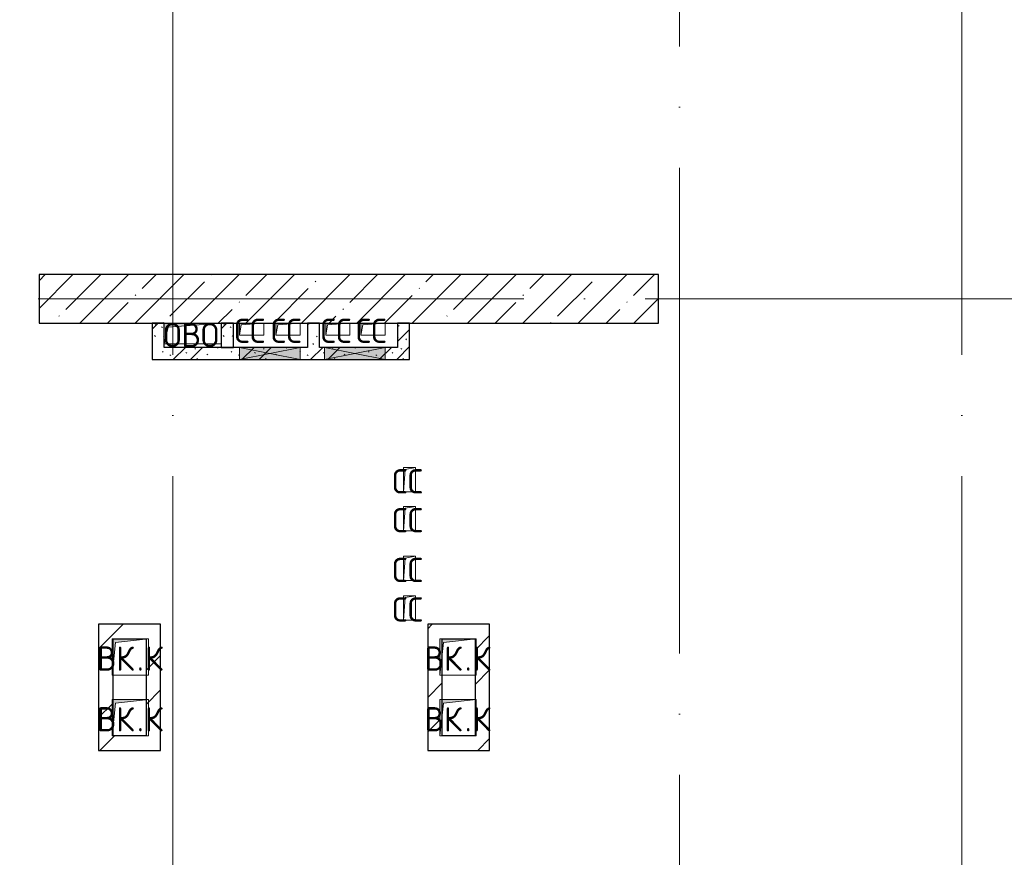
# Model space of a CAD drawing. Header units: millimetres. Extents: x -30540 to 175469, y -11730 to 122288.
# Tile 14 of 119: x -6425 to 1684, y 54450 to 61350. Entities that reach past the tile are written whole.
import ezdxf

# ---------------------------------------------------------------- set-up
doc = ezdxf.new("R2010")
doc.units = ezdxf.units.MM
doc.linetypes.add('ADSK_Линия сетки', pattern=[5000, 4000, -500, 0, -500])
for name, color, linetype, lineweight in [('A-____-NOTE-TEXT', 7, 'Continuous', 18), ('A-GENM-____-OTLN', 7, 'Continuous', 18), ('A-GLAZ-____-MCUT', 7, 'Continuous', 9), ('A-GLAZ-____-OTLN', 7, 'Continuous', 18), ('A-WALL-____-MCUT', 7, 'Continuous', 40), ('A-WALL-____-PATT', 7, 'Continuous', 40), ('I-WALL-____-MCUT', 7, 'Continuous', 40), ('M-EQPM-____-OTLN', 7, 'Continuous', 18), ('S-GRID-____-OTLN', 7, 'Continuous', 9)]:
    doc.layers.add(name, color=color, linetype=linetype, lineweight=lineweight)
doc.styles.add('GOST Common', font='GOST_Common.ttf', dxfattribs={"height": 200})
pattern_1 = [(45, (0, 0), (-424.264, 424.264), []), (45, (0, 282.8), (-424.264, 424.264), [])]
pattern_2 = [(135, (300.56, 377.28), (-565.6854, 6e-14), [10, -790]), (135, (349.8, 474.73), (-565.6854, 6e-14), [10, -790]), (135, (423.93, 473.06), (-565.6854, 6e-14), [10, -790]), (135, (229.92, 447.9), (-565.6854, 6e-14), [10, -790]), (135, (155.08, 447.9), (-565.6854, 6e-14), [10, -790]), (135, (114.9, 369.03), (-565.6854, 6e-14), [10, -790]), (135, (132.43, 285.8), (-565.6854, 6e-14), [10, -790]), (135, (214.66, 322), (-565.6854, 6e-14), [10, -790]), (135, (198.16, 261.88), (-565.6854, 6e-14), [10, -790]), (135, (45.2, 272.9), (-565.6854, 6e-14), [10, -790]), (135, (42.32, 336.16), (-565.6854, 6e-14), [10, -790]), (135, (92.26, 192.24), (-565.6854, 6e-14), [10, -790]), (135, (7.07, 149.2), (-565.6854, 6e-14), [10, -790]), (135, (80.6, 95.1), (-565.6854, 6e-14), [10, -790]), (135, (79.53, 36.94), (-565.6854, 6e-14), [10, -790]), (135, (153.87, 74.56), (-565.6854, 6e-14), [10, -790]), (135, (228.35, 124.8), (-565.6854, 6e-14), [10, -790]), (135, (279.75, 180.4), (-565.6854, 6e-14), [10, -790]), (135, (282.9, 31.63), (-565.6854, 6e-14), [10, -790]), (135, (377.38, 53.45), (-565.6854, 6e-14), [10, -790]), (135, (352.28, 102.7), (-565.6854, 6e-14), [10, -790]), (135, (354.05, 0), (-565.6854, 6e-14), [10, -790]), (135, (553.23, 16.45), (-565.6854, 6e-14), [10, -790]), (135, (542.38, 63.45), (-565.6854, 6e-14), [10, -790]), (135, (536.58, 239.3), (-565.6854, 6e-14), [10, -790]), (135, (475.85, 203.9), (-565.6854, 6e-14), [10, -790]), (135, (475.85, 316.54), (-565.6854, 6e-14), [10, -790]), (135, (520.8, 408.7), (-565.6854, 6e-14), [10, -790]), (135, (551.1, 470.8), (-565.6854, 6e-14), [10, -790]), (135, (235.25, 537.93), (-565.6854, 6e-14), [10, -790]), (135, (407.25, 547.65), (-565.6854, 6e-14), [10, -790]), (135, (94.5, 558.6), (-565.6854, 6e-14), [10, -790]), (135, (46.4, 532.3), (-565.6854, 6e-14), [10, -790]), (135, (85.56, 465.04), (-565.6854, 6e-14), [10, -790]), (135, (355.53, 181.14), (-565.6854, 6e-14), [10, -790]), (135, (362.23, 243.6), (-565.6854, 6e-14), [10, -790]), (135, (413.45, 344.1), (-565.6854, 6e-14), [10, -790]), (135, (286.3, 273.25), (-565.6854, 6e-14), [10, -790]), (135, (423.02, 263.72), (-565.6854, 6e-14), [10, -790]), (135, (162.94, 190.2), (-565.6854, 6e-14), [10, -790]), (135, (470.25, 120.93), (-565.6854, 6e-14), [10, -790]), (135, (484.48, 9.78), (-565.6854, 6e-14), [10, -790]), (45, (0, 212.13), (-565.6854, 0), []), (45, (212.13, 0), (-565.6854, 0), []), (45, (353.55, 0), (-565.6854, 0), []), (45, (0, 353.55), (-565.6854, 0), [])]

# ---------------------------------------------------------------- blocks, each defined once
blk = doc.blocks.new('АР_Отверстие прямоугольное - СС-4847803-01 ЭО')
at = {"layer": 'A-GLAZ-____-OTLN', "lineweight": 13, "true_color": 0xf9f9f9}
blk.add_hatch(color=7, dxfattribs=at).paths.add_polyline_path([(375, -50), (375, 50), (-125, 50), (-125, -50)])
at = {"layer": 'A-GLAZ-____-MCUT', "color": 254, "lineweight": 15, "true_color": 0xcccccc}
for p, q in [((-125, 50), (-125, -50)), ((375, 50), (375, -50))]:
    blk.add_line(p, q, dxfattribs=at)
at = {"layer": 'A-GLAZ-____-OTLN', "color": 254, "lineweight": 5, "true_color": 0xcccccc}
for p, q in [((375, 50), (-125, -50)), ((-125, 50), (375, -50))]:
    blk.add_line(p, q, dxfattribs=at)
at = {"layer": 'A-GLAZ-____-OTLN', "color": 254, "lineweight": 13, "true_color": 0xcccccc}
for p, q in [((375, 50), (-125, 50)), ((-125, 50), (-125, -50)), ((375, -50), (375, 50)), ((-125, -50), (375, -50))]:
    blk.add_line(p, q, dxfattribs=at)
blk = doc.blocks.new('АР_Отверстие прямоугольное - СС-5263667-01 ЭО')
at = {"layer": 'A-GLAZ-____-OTLN', "lineweight": 13, "true_color": 0xf9f9f9}
blk.add_hatch(color=7, dxfattribs=at).paths.add_polyline_path([(375, 50), (-125, 50), (-125, -50), (375, -50)])
at = {"layer": 'A-GLAZ-____-MCUT', "color": 254, "lineweight": 15, "true_color": 0xcccccc}
for p, q in [((-125, 50), (-125, -50)), ((375, 50), (375, -50))]:
    blk.add_line(p, q, dxfattribs=at)
at = {"layer": 'A-GLAZ-____-OTLN', "color": 254, "lineweight": 5, "true_color": 0xcccccc}
for p, q in [((375, 50), (-125, -50)), ((-125, 50), (375, -50))]:
    blk.add_line(p, q, dxfattribs=at)
at = {"layer": 'A-GLAZ-____-OTLN', "color": 254, "lineweight": 13, "true_color": 0xcccccc}
for p, q in [((375, 50), (-125, 50)), ((-125, 50), (-125, -50)), ((375, -50), (375, 50)), ((-125, -50), (375, -50))]:
    blk.add_line(p, q, dxfattribs=at)
blk = doc.blocks.new('АР_Канал вертикальный прямоугольный - ВК_К-7548682-01 ЭО')
at = {"layer": 'M-EQPM-____-OTLN', "lineweight": 13, "true_color": 0xe2e2e2}
blk.add_hatch(color=254, dxfattribs=at).paths.add_polyline_path([(-150, -150), (-120, 120), (150, 150), (-150, 150)])
at = {"layer": 'M-EQPM-____-OTLN', "color": 253, "lineweight": 13, "true_color": 0xaaaaaa}
for p, q in [((150, 150), (-150, 150)), ((-150, 150), (-150, -150)), ((150, 150), (-150, 150)), ((-150, 150), (-150, -150)), ((-150, -150), (-150, 150)), ((-150, 150), (150, 150)), ((-150, -150), (-120, 120)), ((-150, -150), (-120, 120)), ((-120, 120), (150, 150)), ((-120, 120), (150, 150)), ((150, -150), (150, 150)), ((150, 150), (150, -150)), ((-150, -150), (150, -150)), ((150, -150), (-150, -150))]:
    blk.add_line(p, q, dxfattribs=at)
blk = doc.blocks.new('АР_Канал вертикальный прямоугольный - СС-5078178-01 ЭО')
at = {"layer": 'M-EQPM-____-OTLN', "lineweight": 13, "true_color": 0xe2e2e2}
blk.add_hatch(color=254, dxfattribs=at).paths.add_polyline_path([(-100, -50), (-85, 35), (100, 50), (-100, 50)])
at = {"layer": 'M-EQPM-____-OTLN', "color": 253, "lineweight": 13, "true_color": 0xaaaaaa}
for p, q in [((100, 50), (-100, 50)), ((-100, 50), (-100, -50)), ((100, 50), (-100, 50)), ((-100, 50), (-100, -50)), ((-100, -50), (-100, 50)), ((-100, 50), (100, 50)), ((-100, -50), (-85, 35)), ((-100, -50), (-85, 35)), ((-85, 35), (100, 50)), ((-85, 35), (100, 50)), ((100, -50), (100, 50)), ((100, 50), (100, -50)), ((-100, -50), (100, -50)), ((100, -50), (-100, -50))]:
    blk.add_line(p, q, dxfattribs=at)
blk = doc.blocks.new('АР_Канал вертикальный прямоугольный - СС-5078229-01 ЭО')
at = {"layer": 'A-GENM-____-OTLN', "color": 253, "lineweight": 13, "true_color": 0xaaaaaa}
for p, q in [((-50, -100), (-50, 100)), ((-50, 100), (50, 100))]:
    blk.add_line(p, q, dxfattribs=at)
at = {"layer": 'M-EQPM-____-OTLN', "color": 253, "lineweight": 13, "true_color": 0xaaaaaa}
for p, q in [((-50, -100), (-50, 100)), ((-50, 100), (50, 100)), ((-50, -100), (-35, 85)), ((-35, 85), (50, 100)), ((50, 100), (50, -100)), ((50, -100), (-50, -100))]:
    blk.add_line(p, q, dxfattribs=at)
blk = doc.blocks.new('АР_Канал вертикальный прямоугольный - ОВО-5078230-01 ЭО')
at = {"layer": 'M-EQPM-____-OTLN', "lineweight": 13, "true_color": 0xe2e2e2}
blk.add_hatch(color=254, dxfattribs=at).paths.add_polyline_path([(-235, -85), (-203, 53), (235, 85), (-235, 85)])
at = {"layer": 'M-EQPM-____-OTLN', "color": 253, "lineweight": 13, "true_color": 0xaaaaaa}
for p, q in [((235, 85), (-235, 85)), ((-235, 85), (-235, -85)), ((235, 85), (-235, 85)), ((-235, 85), (-235, -85)), ((-235, -85), (-235, 85)), ((-235, 85), (235, 85)), ((-203, 53), (235, 85)), ((-203, 53), (235, 85)), ((235, -85), (235, 85)), ((235, 85), (235, -85)), ((-235, -85), (-203, 53)), ((-235, -85), (-203, 53)), ((-235, -85), (235, -85)), ((235, -85), (-235, -85))]:
    blk.add_line(p, q, dxfattribs=at)
blk = doc.blocks.new('Наметкина 10_РД_АР_К1_отсоединено_rvt-1-01 ЭО')
at = {"layer": 'A-WALL-____-PATT', "lineweight": 5, "true_color": 0xcccccc}
h = blk.add_hatch(dxfattribs=at)
h.set_pattern_fill('FP_5', color=254, style=0, pattern_type=2)
h.set_pattern_definition([(45, (0, 0), (-228.0985, 228.0985), []), (45, (228.1, 0), (-228.0985, 228.0985), [403.225, -80.645, 6.706, -73.939])])
h.paths.add_polyline_path([(-3960.5, 58850), (-1164.7, 58850), (-1164.7, 59250), (-6264.7, 59250), (-6264.7, 58850), (-4114.7, 58850)])
h = blk.add_hatch(dxfattribs=at)
h.set_pattern_fill('FP_1', color=254, style=0, pattern_type=2)
h.set_pattern_definition(pattern_2)
h.paths.add_polyline_path([(-5234.7, 58550), (-5234.7, 58850), (-5334.7, 58850), (-5334.7, 58550)])
h = blk.add_hatch(dxfattribs=at)
h.set_pattern_fill('FP_1', color=254, style=0, pattern_type=2)
h.set_pattern_definition(pattern_2)
h.paths.add_polyline_path([(-4664.7, 58650), (-4664.7, 58850), (-4764.7, 58850), (-4764.7, 58650)])
h = blk.add_hatch(dxfattribs=at)
h.set_pattern_fill('FP_1', color=254, style=0, pattern_type=2)
h.set_pattern_definition(pattern_2)
h.paths.add_polyline_path([(-4054.7, 58650), (-3954.7, 58650), (-3954.7, 58850), (-4054.7, 58850)])
h = blk.add_hatch(dxfattribs=at)
h.set_pattern_fill('FP_1', color=254, style=0, pattern_type=2)
h.set_pattern_definition(pattern_2)
h.paths.add_polyline_path([(-3214.7, 58550), (-3214.7, 58850), (-3314.7, 58850), (-3314.7, 58550)])
h = blk.add_hatch(dxfattribs=at)
h.set_pattern_fill('FP_1', color=254, style=0, pattern_type=2)
h.set_pattern_definition(pattern_2)
h.paths.add_polyline_path([(-3960.5, 58550), (-3314.7, 58550), (-3314.7, 58650), (-5234.7, 58650), (-5234.7, 58550), (-4114.7, 58550)])
h = blk.add_hatch(dxfattribs=at)
h.set_pattern_fill('FP_3', color=254, style=0, pattern_type=2)
h.set_pattern_definition(pattern_1)
h.paths.add_polyline_path([(-5664.7, 56250), (-5384.7, 56250), (-5384.7, 56370), (-5774.7, 56370), (-5774.7, 56250)])
h = blk.add_hatch(dxfattribs=at)
h.set_pattern_fill('FP_3', color=254, style=0, pattern_type=2)
h.set_pattern_definition(pattern_1)
h.paths.add_polyline_path([(-5264.7, 55330), (-5264.7, 56370), (-5384.7, 56370), (-5384.7, 56250), (-5384.7, 56247.8), (-5384.7, 55750), (-5384.7, 55747.8), (-5384.7, 55330)])
h = blk.add_hatch(dxfattribs=at)
h.set_pattern_fill('FP_3', color=254, style=0, pattern_type=2)
h.set_pattern_definition(pattern_1)
h.paths.add_polyline_path([(-2964.7, 56250), (-2674.7, 56250), (-2674.7, 56370), (-3064.7, 56370), (-3064.7, 56250)])
h = blk.add_hatch(dxfattribs=at)
h.set_pattern_fill('FP_3', color=254, style=0, pattern_type=2)
h.set_pattern_definition(pattern_1)
h.paths.add_polyline_path([(-2674.7, 55330), (-2554.7, 55330), (-2554.7, 56370), (-2674.7, 56370), (-2674.7, 56250), (-2674.7, 56248.9), (-2674.7, 55750), (-2674.7, 55748.9), (-2674.7, 55450)])
h = blk.add_hatch(dxfattribs=at)
h.set_pattern_fill('FP_3', color=254, style=0, pattern_type=2)
h.set_pattern_definition(pattern_1)
h.paths.add_polyline_path([(-5664.7, 55450), (-5654.7, 55450), (-5654.7, 55540)])
h.paths.add_polyline_path([(-5664.7, 55450), (-5664.7, 55750), (-5654.7, 55750), (-5654.7, 56040), (-5664.7, 55950), (-5664.7, 56250), (-5774.7, 56250), (-5774.7, 55450)])
h = blk.add_hatch(dxfattribs=at)
h.set_pattern_fill('FP_3', color=254, style=0, pattern_type=2)
h.set_pattern_definition(pattern_1)
h.paths.add_polyline_path([(-2964.7, 55450), (-2944.7, 55450), (-2944.7, 55630)])
h.paths.add_polyline_path([(-2964.7, 55450), (-2964.7, 55750), (-2944.7, 55750), (-2944.7, 56130), (-2964.7, 55950), (-2964.7, 56250), (-3064.7, 56250), (-3064.7, 55450)])
h = blk.add_hatch(dxfattribs=at)
h.set_pattern_fill('FP_3', color=254, style=0, pattern_type=2)
h.set_pattern_definition(pattern_1)
h.paths.add_polyline_path([(-5634.7, 55330), (-5384.7, 55330), (-5384.7, 55450), (-5774.7, 55450), (-5774.7, 55330), (-5664.7, 55330)])
at = {"layer": 'A-WALL-____-MCUT', "color": 254, "lineweight": 30, "true_color": 0xcccccc}
for p, q in [((-1164.7, 59250), (-6264.7, 59250)), ((-6264.7, 59250), (-6264.7, 58850)), ((-1164.7, 58850), (-1164.7, 59250)), ((-6264.7, 58850), (-1164.7, 58850))]:
    blk.add_line(p, q, dxfattribs=at)
at = {"layer": 'I-WALL-____-MCUT', "color": 254, "lineweight": 30, "true_color": 0xcccccc}
for p, q in [((-5334.7, 58850), (-5334.7, 58550)), ((-5234.7, 58850), (-5334.7, 58850)), ((-5234.7, 58650), (-5234.7, 58850)), ((-4764.7, 58850), (-4764.7, 58650)), ((-4664.7, 58850), (-4764.7, 58850)), ((-4664.7, 58650), (-4664.7, 58850)), ((-3954.7, 58850), (-4054.7, 58850)), ((-4054.7, 58850), (-4054.7, 58650)), ((-3954.7, 58650), (-3954.7, 58850)), ((-3214.7, 58850), (-3314.7, 58850)), ((-3314.7, 58850), (-3314.7, 58650)), ((-3214.7, 58550), (-3214.7, 58850)), ((-4614.7, 58650), (-5234.7, 58650)), ((-4764.7, 58650), (-4664.7, 58650)), ((-4114.7, 58650), (-4614.7, 58650)), ((-4054.7, 58650), (-4114.7, 58650)), ((-3914.7, 58650), (-3954.7, 58650)), ((-3414.7, 58650), (-3914.7, 58650)), ((-3314.7, 58650), (-3414.7, 58650)), ((-5334.7, 58550), (-5234.7, 58550)), ((-5234.7, 58550), (-4614.7, 58550)), ((-4614.7, 58550), (-4114.7, 58550)), ((-4114.7, 58550), (-3914.7, 58550)), ((-3914.7, 58550), (-3414.7, 58550)), ((-3414.7, 58550), (-3314.7, 58550)), ((-3314.7, 58550), (-3214.7, 58550)), ((-5384.7, 56370), (-5774.7, 56370)), ((-5774.7, 56370), (-5774.7, 56250)), ((-5264.7, 56370), (-5384.7, 56370)), ((-5264.7, 55330), (-5264.7, 56370)), ((-2674.7, 56370), (-3064.7, 56370)), ((-3064.7, 56370), (-3064.7, 56250)), ((-2554.7, 56370), (-2674.7, 56370)), ((-2554.7, 55330), (-2554.7, 56370)), ((-5774.7, 56250), (-5774.7, 55450)), ((-5654.7, 56250), (-5384.7, 56250)), ((-5654.7, 55450), (-5654.7, 56250)), ((-5384.7, 56250), (-5384.7, 55450)), ((-3064.7, 56250), (-3064.7, 55450)), ((-2944.7, 56250), (-2674.7, 56250)), ((-2944.7, 55450), (-2944.7, 56250)), ((-2674.7, 56250), (-2674.7, 55450)), ((-5774.7, 55450), (-5774.7, 55330)), ((-5384.7, 55450), (-5654.7, 55450)), ((-3064.7, 55450), (-3064.7, 55330)), ((-2674.7, 55450), (-2944.7, 55450)), ((-5774.7, 55330), (-5384.7, 55330)), ((-5384.7, 55330), (-5264.7, 55330)), ((-3064.7, 55330), (-2674.7, 55330)), ((-2674.7, 55330), (-2554.7, 55330))]:
    blk.add_line(p, q, dxfattribs=at)
at = {"layer": 'A-GLAZ-____-OTLN', "color": 254, "lineweight": 13, "true_color": 0xcccccc}
blk.add_blockref('АР_Отверстие прямоугольное - СС-4847803-01 ЭО', (-4489.7, 58600), dxfattribs=at)
at = {"layer": 'A-GLAZ-____-OTLN', "color": 254, "lineweight": 13, "true_color": 0xcccccc, "rotation": 180}
blk.add_blockref('АР_Отверстие прямоугольное - СС-5263667-01 ЭО', (-3539.7, 58600), dxfattribs=at)
at = {"layer": 'M-EQPM-____-OTLN', "color": 253, "lineweight": 5, "true_color": 0xaaaaaa}
for name, p in [('АР_Канал вертикальный прямоугольный - ОВО-5078230-01 ЭО', (-4999.7, 58765)), ('АР_Канал вертикальный прямоугольный - СС-5078178-01 ЭО', (-4514.7, 58800)), ('АР_Канал вертикальный прямоугольный - СС-5078178-01 ЭО', (-4214.7, 58800)), ('АР_Канал вертикальный прямоугольный - СС-5078178-01 ЭО', (-3804.7, 58800)), ('АР_Канал вертикальный прямоугольный - СС-5078178-01 ЭО', (-3514.7, 58800)), ('АР_Канал вертикальный прямоугольный - СС-5078229-01 ЭО', (-3214.7, 57560)), ('АР_Канал вертикальный прямоугольный - СС-5078229-01 ЭО', (-3214.7, 57240)), ('АР_Канал вертикальный прямоугольный - СС-5078229-01 ЭО', (-3214.7, 56830)), ('АР_Канал вертикальный прямоугольный - СС-5078229-01 ЭО', (-3214.7, 56504.6)), ('АР_Канал вертикальный прямоугольный - ВК_К-7548682-01 ЭО', (-5514.7, 56100)), ('АР_Канал вертикальный прямоугольный - ВК_К-7548682-01 ЭО', (-2814.7, 56100)), ('АР_Канал вертикальный прямоугольный - ВК_К-7548682-01 ЭО', (-5514.7, 55600)), ('АР_Канал вертикальный прямоугольный - ВК_К-7548682-01 ЭО', (-2814.7, 55600))]:
    blk.add_blockref(name, p, dxfattribs=at)
at = {"layer": 'A-____-NOTE-TEXT', "color": 253, "lineweight": 5, "true_color": 0xaaaaaa, "char_height": 200, "attachment_point": 1, "style": 'GOST Common'}
for s, insert, width in [('СС', (-4656.9, 58887.2), 352.742), ('СС', (-4356.9, 58887.2), 352.742), ('СС', (-3946.9, 58887.2), 352.742), ('СС', (-3656.9, 58887.2), 352.742), ('ОВО', (-5241.9, 58852.2), 593.249), ('СС', (-3356.9, 57647.2), 352.742), ('СС', (-3356.9, 57327.2), 352.742), ('СС', (-3356.9, 56917.2), 352.742), ('СС', (-3356.9, 56591.8), 352.742), ('ВК', (-5789.9, 56187.2), 400.844), ('\\fGOST Common|b0|i0|c204|p34|;К', (-5393, 56187.2), 192.405), ('ВК', (-3089.9, 56187.2), 400.844), ('\\fGOST Common|b0|i0|c204|p34|;К', (-2693, 56187.2), 192.405), ('\\fGOST Common|b0|i0|c204|p34|;.', (-5459.2, 56187.2), 80.169), ('\\fGOST Common|b0|i0|c204|p34|;.', (-2759.2, 56187.2), 80.169), ('ВК', (-5789.9, 55687.2), 400.844), ('\\fGOST Common|b0|i0|c204|p34|;К', (-5393, 55687.2), 192.405), ('ВК', (-3089.9, 55687.2), 400.844), ('\\fGOST Common|b0|i0|c204|p34|;К', (-2693, 55687.2), 192.405), ('\\fGOST Common|b0|i0|c204|p34|;.', (-5459.2, 55687.2), 80.169), ('\\fGOST Common|b0|i0|c204|p34|;.', (-2759.2, 55687.2), 80.169)]:
    blk.add_mtext(s, dxfattribs=dict(at, insert=insert, width=width))

msp = doc.modelspace()

# ---------------------------------------------------------------- linework, layer by layer
at = {"layer": 'S-GRID-____-OTLN', "color": 253, "linetype": 'ADSK_Линия сетки', "true_color": 0xaaaaaa}
for p, q in [((-5164.7, 23589.3), (-5164.7, 98105.9)), ((-989.7, 26129.3), (-989.7, 98105.9)), ((1335.3, 23589.3), (1335.3, 98105.9)), ((17726.8, 59050), (-28904.3, 59050))]:
    msp.add_line(p, q, dxfattribs=at)

# ---------------------------------------------------------------- block references
at = {"lineweight": 5}
msp.add_blockref('Наметкина 10_РД_АР_К1_отсоединено_rvt-1-01 ЭО', (0, 0), dxfattribs=at)

doc.saveas('drawing.dxf')
